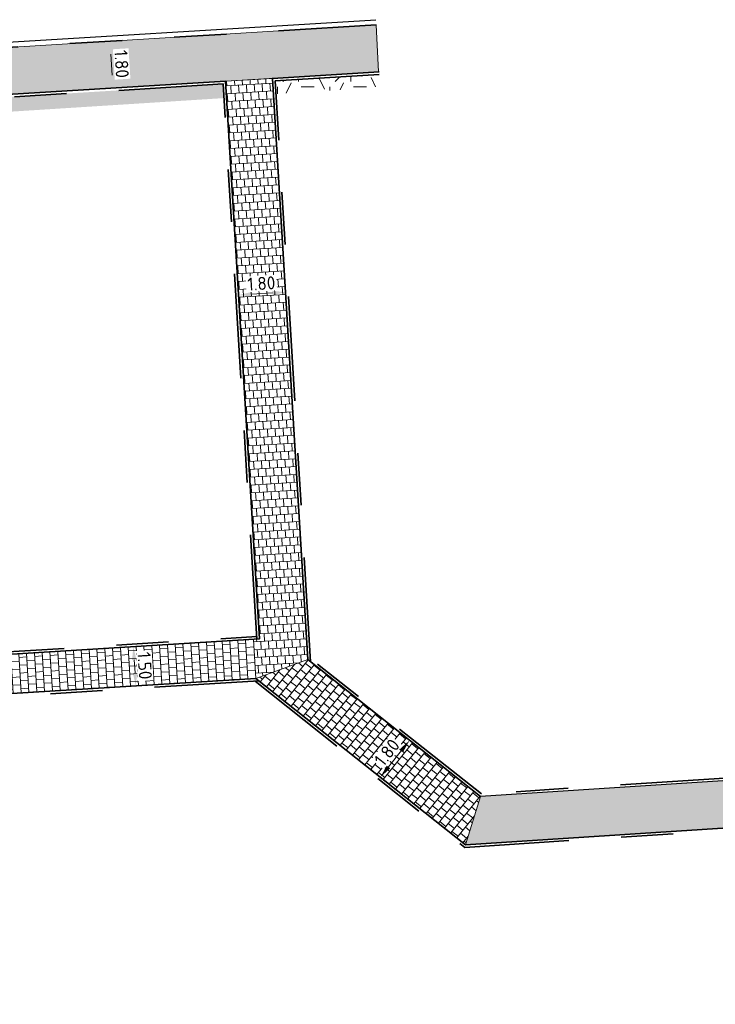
# Model space of a CAD drawing. Header units: metres. Extents: x 162305 to 163132, y 502542 to 502928.
# Tile 113 of 222: x 162390 to 162417, y 502890 to 502928. Entities that reach past the tile are written whole.
import ezdxf

# ---------------------------------------------------------------- set-up
doc = ezdxf.new("R2010")
doc.units = ezdxf.units.M
doc.linetypes.add('VH-OPSLUITBAND-SO', pattern=[10, 4, -2, 2, -2])
doc.linetypes.add('VH-TROTTOIRBAND-SO', pattern=[15, 5, -2, 2, -2, 2, -2])
for name, color, linetype, lineweight, true_color in [('N-BH-VH-VERHARDING_TEGEL-Grijs', 253, 'Continuous', 13, 0x828282), ('N-WE-VH-KANTOPSLUITING_OPSLUITBAND_100X200-G', 150, 'VH-OPSLUITBAND-SO', 35, 0x007fff), ('N-WE-VH-KANTOPSLUITING_TROTTOIRBAND_180X200-G', 6, 'VH-TROTTOIRBAND-SO', 35, 0xff00ff), ('N-WE-VH-OPENVERHARDING_TEGEL-O', 3, 'Continuous', 18, 0x00ff00)]:
    doc.layers.add(name, color=color, linetype=linetype, lineweight=lineweight, true_color=true_color)
for name, color, linetype, lineweight in [('N-WB-BANDEN-VOORKANTBAND', 2, 'Continuous', 30), ('N-WE-GR-GRAS-A-200', 62, 'Continuous', 18), ('N-WE-VH-KANTOPSLUITING_VOORKANTBAND-G', 50, 'Continuous', 35), ('N-WE-VH-OPENVERHARDING_TEGEL-A', 92, 'Continuous', 18), ('X-XX-AL-M', 7, 'Continuous', 18)]:
    doc.layers.add(name, color=color, linetype=linetype, lineweight=lineweight)
doc.styles.add('NLCS-ISO-M200-T25', font='NLCS-ISO.ttf', dxfattribs={"height": 0.5})
doc.dimstyles.new('NLCS-M200-T25-PIJL_L2_H2', dxfattribs={"dimscale": 0.2, "dimtxt": 2.5, "dimasz": 2.5, "dimexe": 2, "dimexo": 2, "dimgap": 0.7, "dimtad": 1, "dimzin": 0, "dimdsep": 46, "dimtxsty": 'NLCS-ISO-M200-T25', "dimcen": 0, "dimdle": 2, "dimclrd": 256, "dimclre": 256, "dimclrt": 256, "dimazin": 0, "dimtfac": 1, "dimtdec": 3, "dimtofl": 0, "dimtmove": 0, "dimatfit": 3, "dimfxl": 2, "dimfxlon": 1, "dimtfillclr": 256, "dimtolj": 1, "dimtzin": 0, "dimlwd": -1, "dimlwe": -1, "dimarcsym": 0})
pattern_1 = [(0, (0, 0), (2, 2), [0.5, -1.5]), (0, (1.1, 1.2), (2, 2), [0.5, -1.5]), (90, (0.2, 0.7000000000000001), (-2, 2), [0.5, -1.5]), (90, (1, 1.4), (-2, 2), [0.5, -1.5]), (45, (0.4, 1.4), (0, 2.00000000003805), [0.5, -2.328427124]), (135, (1.1, 0), (-2.00000000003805, 0), [0.5, -2.328427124]), (26.56505119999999, (0.5, 0.6000000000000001), (2.000000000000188, 8.001289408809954e-10), [0.5, -3.972135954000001]), (26.56505119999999, (1.4, 1.6), (2.000000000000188, 8.001289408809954e-10), [0.5, -3.972135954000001]), (63.43494882, (1.4, 0), (1.019972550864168e-10, 2.000000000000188), [0.4999999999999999, -3.972135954]), (63.43494882, (0.5, 0.9), (1.019972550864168e-10, 2.000000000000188), [0.4999999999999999, -3.972135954]), (63.43494882, (1.2, 0.4), (1.019972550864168e-10, 2.000000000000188), [0.4999999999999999, -3.972135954]), (116.5650512, (0, 1.1), (-8.00129740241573e-10, 2.000000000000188), [0.4999999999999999, -3.972135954]), (153.43494882, (0.4, 0.3), (-2.000000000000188, 1.019979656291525e-10), [0.5, -3.972135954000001])]

# ---------------------------------------------------------------- blocks, each defined once
blk = doc.blocks.new('*D553')
at = {"layer": 'X-XX-AL-M', "transparency": 16777216}
for p, q in [((162394.6813981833, 502903.7706898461), (162395.0806470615, 502903.7951915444)), ((162394.7120253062, 502903.2716287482), (162394.7426524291, 502902.7725676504)), ((162394.7732795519, 502902.2735065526), (162395.1725284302, 502902.2980082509))]:
    blk.add_line(p, q, dxfattribs=at)
for points in [[(162394.7952021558, 502903.2767332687), (162394.6288484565, 502903.2665242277), (162394.6813981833, 502903.7706898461)], [(162394.8258292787, 502902.7776721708), (162394.6594755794, 502902.7674631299), (162394.7732795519, 502902.2735065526)]]:
    blk.add_solid(points, dxfattribs=at)
at = {"layer": 'X-XX-AL-M', "transparency": 16777216, "insert": (162395.1166065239, 502903.0459873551), "char_height": 0.5, "attachment_point": 5, "rotation": 273.51180819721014, "style": 'NLCS-ISO-M200-T25', "bg_fill": 3, "box_fill_scale": 1.1, "bg_fill_color": 256, "bg_fill_true_color": 13158600, "bg_fill_transparency": 0}
blk.add_mtext('\\A1;1.50', dxfattribs=at)
at = {"layer": 'Defpoints', "color": 0, "transparency": 16777216}
for p in [(162394.681398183, 502903.7706898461), (162394.7136800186, 502902.2698489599), (162394.7732795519, 502902.2735065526)]:
    blk.add_point(p, dxfattribs=at)
blk = doc.blocks.new('*D554')
at = {"layer": 'X-XX-AL-M', "transparency": 16777216}
for p, q in [((162400.5010692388, 502917.3375256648), (162400.4767546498, 502917.7367859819)), ((162400.0019938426, 502917.3071324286), (162399.2034732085, 502917.2585032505)), ((162398.7043978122, 502917.2281100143), (162398.7287124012, 502916.8288496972))]:
    blk.add_line(p, q, dxfattribs=at)
for points in [[(162399.1984076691, 502917.3416824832), (162399.2085387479, 502917.1753240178), (162398.7043978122, 502917.2281100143)], [(162399.9969283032, 502917.3903116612), (162400.0070593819, 502917.2239531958), (162400.5010692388, 502917.3375256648)]]:
    blk.add_solid(points, dxfattribs=at)
at = {"layer": 'X-XX-AL-M', "transparency": 16777216, "insert": (162399.5790268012, 502917.6720966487), "char_height": 0.5, "attachment_point": 5, "rotation": 3.484956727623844, "style": 'NLCS-ISO-M200-T25', "bg_fill": 3, "box_fill_scale": 1.1, "bg_fill_color": 256, "bg_fill_true_color": 13158600, "bg_fill_transparency": 0}
blk.add_mtext('\\A1;1.80', dxfattribs=at)
at = {"layer": 'Defpoints', "color": 0, "transparency": 16777216}
for p in [(162398.692462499, 502917.424095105), (162400.5010692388, 502917.3375256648), (162398.7043978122, 502917.2281100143)]:
    blk.add_point(p, dxfattribs=at)
blk = doc.blocks.new('*D555')
at = {"layer": 'Defpoints', "color": 0, "transparency": 16777216}
for p in [(162405.3258340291, 502900.1300324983), (162404.1339983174, 502898.7778690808), (162404.1741359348, 502898.7460478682)]:
    blk.add_point(p, dxfattribs=at)
at = {"layer": 'X-XX-AL-M', "transparency": 16777216}
for p, q in [((162405.2522483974, 502900.1883713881), (162404.9388034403, 502900.4368714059)), ((162404.9416233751, 502899.7965651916), (162404.4446233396, 502899.1696752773)), ((162404.1339983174, 502898.7778690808), (162403.8205533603, 502899.0263690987))]:
    blk.add_line(p, q, dxfattribs=at)
for points in [[(162404.8763223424, 502899.8483360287), (162405.0069244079, 502899.7447943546), (162405.2522483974, 502900.1883713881)], [(162404.3793223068, 502899.2214461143), (162404.5099243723, 502899.1179044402), (162404.1339983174, 502898.7778690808)]]:
    blk.add_solid(points, dxfattribs=at)
at = {"layer": 'X-XX-AL-M', "transparency": 16777216, "insert": (162404.3875145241, 502899.7254077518), "char_height": 0.5, "attachment_point": 5, "rotation": 51.59252308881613, "style": 'NLCS-ISO-M200-T25', "bg_fill": 3, "box_fill_scale": 1.1, "bg_fill_color": 256, "bg_fill_true_color": 13158600, "bg_fill_transparency": 0}
blk.add_mtext('\\A1;1.80', dxfattribs=at)
blk = doc.blocks.new('*D583')
at = {"layer": 'X-XX-AL-M', "transparency": 16777216}
for p, q in [((162393.7866841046, 502926.9447184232), (162394.1859444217, 502926.9690330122)), ((162393.8170773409, 502926.4456430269), (162393.865706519, 502925.6471223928)), ((162393.8960997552, 502925.1480469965), (162393.4968394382, 502925.1237324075))]:
    blk.add_line(p, q, dxfattribs=at)
for points in [[(162393.9002565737, 502926.4507085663), (162393.7338981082, 502926.4405774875), (162393.7866841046, 502926.9447184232)], [(162393.9488857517, 502925.6521879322), (162393.7825272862, 502925.6420568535), (162393.8960997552, 502925.1480469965)]]:
    blk.add_solid(points, dxfattribs=at)
at = {"layer": 'X-XX-AL-M', "transparency": 16777216, "insert": (162394.2306707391, 502926.0700894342), "char_height": 0.5, "attachment_point": 5, "rotation": 273.48495672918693, "style": 'NLCS-ISO-M200-T25', "bg_fill": 3, "box_fill_scale": 1.1, "bg_fill_color": 256, "bg_fill_true_color": 13158600, "bg_fill_transparency": 0}
blk.add_mtext('\\A1;1.80', dxfattribs=at)
at = {"layer": 'Defpoints', "color": 0, "transparency": 16777216}
for p in [(162393.7866841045, 502926.9447184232), (162394.1202162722, 502925.1616954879), (162393.8960997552, 502925.1480469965)]:
    blk.add_point(p, dxfattribs=at)

msp = doc.modelspace()

# ---------------------------------------------------------------- hatches: boundary and pattern name
at = {"layer": 'N-WE-GR-GRAS-A-200'}
h = msp.add_hatch(dxfattribs=at)
h.set_pattern_fill('AGR-GRAS_02-SO', color=256, scale=0.2, style=0, pattern_type=2)
h.set_pattern_definition(pattern_1)
h.paths.add_polyline_path([(162404.0891928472, 502925.2069956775), (162404.009, 502925.2019999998), (162403.366, 502925.1309999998), (162400.1389962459, 502924.928086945), (162400.1086615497, 502925.4262010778), (162404.0670265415, 502925.6672618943)], flags=0)
h = msp.add_hatch(dxfattribs=at)
h.set_pattern_fill('AGR-GRAS_02-SO', color=256, scale=0.2, style=0, pattern_type=2)
h.set_pattern_definition(pattern_1)
h.paths.add_polyline_path([(162421.5165590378, 502819.7260517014), (162435.0341480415, 502820.5761715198), (162435.1688183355, 502820.4316233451), (162435.3426501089, 502820.2749681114), (162435.552850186, 502820.1206294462), (162435.8967156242, 502819.9441172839), (162436.2277402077, 502819.8405780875), (162436.6488709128, 502819.7886927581), (162442.0138132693, 502820.0949395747), (162442.1810611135, 502820.2103278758), (162442.3248732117, 502817.9525913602), (162445.007909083, 502818.1234939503), (162446.2444226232, 502817.2507322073), (162443.1915292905, 502817.0609060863), (162443.5109028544, 502811.9245559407), (162442.5054510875, 502811.8576059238), (162442.17, 502817.226), (162424.634, 502816.1300000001), (162424.643, 502815.982), (162424.9671399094, 502810.7714661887), (162422.0807124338, 502810.5898051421)])
edge = h.paths.add_edge_path(flags=16)
edge.add_ellipse((162362.043387, 502852.5697739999), major_axis=(-0.002383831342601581, 0.03742427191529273), ratio=0.9992283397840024, start_angle=0, end_angle=360, ccw=False)
edge = h.paths.add_edge_path(flags=16)
edge.add_ellipse((162362.5847170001, 502843.0740939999), major_axis=(-0.002383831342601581, 0.03742427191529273), ratio=0.9992283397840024, start_angle=0, end_angle=360, ccw=False)
edge = h.paths.add_edge_path(flags=16)
edge.add_ellipse((162361.374981, 502862.4700579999), major_axis=(-0.002383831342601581, 0.03742427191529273), ratio=0.9992283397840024, start_angle=0, end_angle=360, ccw=False)
h.paths.add_polyline_path([(162362.2190213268, 502859.5504481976), (162362.3188333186, 502859.5565773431), (162363.5149332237, 502840.0783135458), (162363.4151212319, 502840.0721844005), (162363.4427023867, 502839.6230304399), (162363.5425143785, 502839.6291595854), (162363.6292576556, 502838.2165615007), (162362.8224999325, 502838.1585549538), (162362.7862460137, 502838.484052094), (162362.7876825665, 502838.4841989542), (162362.7580411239, 502838.7741446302), (162362.163, 502845.4909999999), (162360.89836909, 502866.6763346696), (162361.8778000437, 502866.7387219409), (162362.2912521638, 502860.0057313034), (162362.191440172, 502859.9996021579)])
h.paths.add_polyline_path([(162370.3601271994, 502859.1295107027), (162370.1821962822, 502861.9228857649), (162370.463, 502861.9199999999), (162370.486, 502861.4019999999), (162370.7786257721, 502861.4149999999), (162370.814, 502860.8959999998), (162371.3365986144, 502860.9349999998), (162371.387, 502859.961), (162371.777, 502859.9789999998), (162371.7795167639, 502859.2226011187)])
edge = h.paths.add_edge_path(flags=16)
edge.add_ellipse((162389.543764, 502924.3068979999), major_axis=(-0.002385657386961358, 0.03745293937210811), ratio=0.9992283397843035, start_angle=0, end_angle=360, ccw=False)
edge = h.paths.add_edge_path(flags=16)
edge.add_ellipse((162379.964316, 502923.7109299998), major_axis=(-0.002385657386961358, 0.03745293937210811), ratio=0.9992283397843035, start_angle=0, end_angle=360, ccw=False)
h.paths.add_polyline_path([(162371.042, 502923.0409999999), (162371.029, 502923.5469999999), (162371.0223638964, 502923.6548720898), (162398.1123599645, 502925.3046281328), (162398.1452615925, 502924.7643634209)])
edge = h.paths.add_edge_path(flags=16)
edge.add_ellipse((162472.361153, 502871.472719), major_axis=(-0.002385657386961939, 0.03745293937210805), ratio=0.9992283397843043, start_angle=0, end_angle=360, ccw=False)
edge = h.paths.add_edge_path(flags=16)
edge.add_ellipse((162472.2864730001, 502872.403486), major_axis=(-0.002385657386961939, 0.03745293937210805), ratio=0.9992283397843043, start_angle=0, end_angle=360, ccw=False)
edge = h.paths.add_edge_path(flags=16)
edge.add_ellipse((162481.3114880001, 502872.9735409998), major_axis=(-0.002385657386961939, 0.03745293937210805), ratio=0.9992283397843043, start_angle=0, end_angle=360, ccw=False)
edge = h.paths.add_edge_path(flags=16)
edge.add_ellipse((162481.4002010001, 502872.0775119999), major_axis=(-0.002385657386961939, 0.03745293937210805), ratio=0.9992283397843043, start_angle=0, end_angle=360, ccw=False)
edge = h.paths.add_edge_path(flags=16)
edge.add_ellipse((162491.4805440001, 502873.637313), major_axis=(-0.002385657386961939, 0.03745293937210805), ratio=0.9992283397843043, start_angle=0, end_angle=360, ccw=False)
edge = h.paths.add_edge_path()
edge.add_line((162491.6143036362, 502871.717545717), (162490.495948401, 502871.6572610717))
edge.add_line((162490.495948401, 502871.6572610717), (162490.4911206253, 502871.770458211))
edge.add_line((162490.4911206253, 502871.770458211), (162478.1572766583, 502870.9921482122))
edge.add_line((162478.1572766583, 502870.9921482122), (162470.9743753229, 502870.6049558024))
edge.add_line((162470.9743753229, 502870.6049558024), (162470.8563556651, 502872.5000220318))
edge.add_line((162470.8563556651, 502872.5000220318), (162485.6270000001, 502873.4150000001))
edge.add_line((162485.6270000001, 502873.4150000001), (162493.227, 502873.874))
edge.add_line((162493.227, 502873.874), (162492.8458826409, 502880.3916842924))
edge.add_line((162492.8458826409, 502880.3916842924), (162493.9870089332, 502880.4646632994))
edge.add_line((162493.9870089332, 502880.4646632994), (162494.5185704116, 502871.8740994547))
edge.add_line((162494.5185704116, 502871.8740994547), (162491.6457403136, 502871.7192403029))
edge.add_ellipse((162491.6281880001, 502871.7524060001), major_axis=(-0.002385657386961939, 0.03745293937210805), ratio=0.9992283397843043, start_angle=204.2610710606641, end_angle=514.6215030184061)
h.paths.add_polyline_path([(162503.0755587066, 502855.4427169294), (162503.1753678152, 502855.4488928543), (162503.1815437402, 502855.3490837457), (162507.7228581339, 502855.6300883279), (162508.3250288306, 502845.8984091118), (162508.8258166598, 502845.9293965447), (162509.9220368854, 502845.9962164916), (162508.4797209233, 502869.3054814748), (162502.5611213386, 502868.9392541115), (162502.3616388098, 502868.2951169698), (162502.3731368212, 502866.8913389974)])
h.paths.add_polyline_path([(162538.7342247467, 502870.4526310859), (162538.7367962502, 502870.458550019), (162538.7430412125, 502870.4777147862), (162538.7473811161, 502870.496931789), (162538.7498959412, 502870.5159468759), (162538.7507036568, 502870.5345366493), (162538.7498980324, 502870.5531265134), (162538.7473853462, 502870.5721418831), (162538.7430476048, 502870.5913593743), (162538.7368047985, 502870.6105248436), (162538.7286236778, 502870.6293614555), (162538.7222540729, 502870.6408522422), (162538.7033428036, 502870.9382040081), (162537.9507959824, 502870.8903428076), (162537.9680789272, 502870.6185940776), (162537.964609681, 502870.6106081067), (162537.9583653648, 502870.5914438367), (162537.9540258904, 502870.5722273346), (162537.9515112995, 502870.5532127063), (162537.9507036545, 502870.5346233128), (162537.9515092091, 502870.5160338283), (162537.9540216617, 502870.4970189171), (162537.9583589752, 502870.4778019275), (162537.964601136, 502870.4586369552), (162537.9727813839, 502870.4398007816), (162537.9803143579, 502870.4262100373), (162537.9986571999, 502870.137795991), (162538.7512040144, 502870.1856571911)], flags=16)
edge = h.paths.add_edge_path(flags=16)
edge.add_ellipse((162531.9063522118, 502869.9819825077), major_axis=(-0.2500000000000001, 0), ratio=1, start_angle=-146.51130248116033, end_angle=206.7590416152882, ccw=False)
edge.add_line((162532.1148508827, 502870.1199256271), (162532.1295791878, 502870.0945423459))
edge = h.paths.add_edge_path(flags=16)
edge.add_ellipse((162511.918555, 502869.277477), major_axis=(-0.00238565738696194, 0.03745293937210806), ratio=0.9992283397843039, start_angle=0, end_angle=360, ccw=False)
edge = h.paths.add_edge_path(flags=16)
edge.add_ellipse((162522.496849, 502868.4620289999), major_axis=(-0.00238565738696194, 0.03745293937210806), ratio=0.9992283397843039, start_angle=0, end_angle=360, ccw=False)
edge = h.paths.add_edge_path(flags=16)
edge.add_ellipse((162522.447144, 502869.8904319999), major_axis=(-0.00238565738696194, 0.03745293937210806), ratio=0.9992283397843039, start_angle=0, end_angle=360, ccw=False)
edge = h.paths.add_edge_path(flags=16)
edge.add_ellipse((162532.378619, 502869.05672), major_axis=(-0.00238565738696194, 0.03745293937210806), ratio=0.9992283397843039, start_angle=0, end_angle=360, ccw=False)
edge = h.paths.add_edge_path()
edge.add_line((162511.9016605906, 502867.7473060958), (162510.2102112, 502867.6449842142))
edge.add_line((162510.2102112, 502867.6449842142), (162510.1085309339, 502869.3060766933))
edge.add_line((162510.1085309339, 502869.3060766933), (162538.7403474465, 502871.0777381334))
edge.add_line((162538.7403474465, 502871.0777381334), (162538.8441031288, 502869.3771517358))
edge.add_line((162538.8441031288, 502869.3771517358), (162511.9425193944, 502867.7497777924))
edge.add_ellipse((162511.920191, 502867.7799310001), major_axis=(-0.00238565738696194, 0.03745293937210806), ratio=0.9992283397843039, start_angle=212.895373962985, end_angle=506.7391838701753)
edge = h.paths.add_edge_path(flags=16)
edge.add_ellipse((162554.016631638, 502704.4069191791), major_axis=(-0.2500000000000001, 0), ratio=1, start_angle=-19.78060631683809, end_angle=333.4897362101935, ccw=False)
edge.add_line((162553.7813827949, 502704.4915240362), (162553.7929180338, 502704.5185087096))
edge = h.paths.add_edge_path()
edge.add_ellipse((162551.4431023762, 502714.7606002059), major_axis=(-0.5786424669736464, 0), ratio=1, start_angle=88.32756619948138, end_angle=98.42476321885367)
edge.add_line((162551.5278796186, 502714.1882018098), (162556.303, 502714.513))
edge.add_line((162556.303, 502714.513), (162556.577, 502710.1250000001))
edge.add_line((162556.577, 502710.1250000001), (162556.776, 502710.137))
edge.add_line((162556.776, 502710.137), (162556.8456714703, 502709.2360332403))
edge.add_line((162556.8456714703, 502709.2360332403), (162552.7317102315, 502708.9739843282))
edge.add_line((162552.7317102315, 502708.9739843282), (162552.9859847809, 502704.982074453))
edge.add_line((162552.9859847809, 502704.982074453), (162557.1540978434, 502705.2475726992))
edge.add_line((162557.1540978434, 502705.2475726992), (162557.1710000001, 502705.029))
edge.add_line((162557.1710000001, 502705.029), (162577.095, 502706.273))
edge.add_line((162577.095, 502706.273), (162577.2190000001, 502706.8259999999))
edge.add_line((162577.2190000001, 502706.8259999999), (162577.3048540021, 502705.3783479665))
edge.add_line((162577.3048540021, 502705.3783479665), (162549.7918656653, 502703.6927452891))
edge.add_line((162549.7918656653, 502703.6927452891), (162549.1598177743, 502713.8137040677))
edge.add_line((162549.1598177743, 502713.8137040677), (162549.361875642, 502713.8262496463))
edge.add_line((162549.361875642, 502713.8262496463), (162549.3556780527, 502713.9260674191))
edge.add_line((162549.3556780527, 502713.9260674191), (162550.2635827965, 502713.9824417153))
edge.add_ellipse((162550.2202014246, 502714.6810961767), major_axis=(-0.7000000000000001, 0), ratio=1, start_angle=93.55309047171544, end_angle=128.9931781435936)
edge.add_line((162550.6606609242, 502714.1370415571), (162551.426214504, 502714.1822042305))
edge = h.paths.add_edge_path(flags=16)
edge.add_ellipse((162508.182291, 502708.9626890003), major_axis=(-0.002385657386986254, 0.03745293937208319), ratio=0.9992283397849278, start_angle=0, end_angle=360, ccw=False)
edge = h.paths.add_edge_path(flags=16)
edge.add_ellipse((162498.418432, 502708.1386420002), major_axis=(-0.002385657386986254, 0.03745293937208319), ratio=0.9992283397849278, start_angle=0, end_angle=360, ccw=False)
edge = h.paths.add_edge_path(flags=16)
edge.add_ellipse((162487.92888, 502707.676082), major_axis=(-0.002385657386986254, 0.03745293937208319), ratio=0.9992283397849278, start_angle=0, end_angle=360, ccw=False)
edge = h.paths.add_edge_path(flags=16)
edge.add_ellipse((162478.21442, 502707.1048410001), major_axis=(-0.002385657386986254, 0.03745293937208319), ratio=0.9992283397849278, start_angle=0, end_angle=360, ccw=False)
h.paths.add_polyline_path([(162476.6849999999, 502707.0870000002), (162505.879, 502708.9120000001), (162539.79, 502710.978), (162539.8512384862, 502709.9872224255), (162476.7460532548, 502706.0992192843)])
edge = h.paths.add_edge_path(flags=16)
edge.add_ellipse((162395.834261, 502721.3618740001), major_axis=(-0.002383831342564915, 0.03742427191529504), ratio=0.999228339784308, start_angle=0, end_angle=360, ccw=False)
edge = h.paths.add_edge_path(flags=16)
edge.add_ellipse((162396.470102, 502711.1848960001), major_axis=(-0.002383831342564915, 0.03742427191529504), ratio=0.999228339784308, start_angle=0, end_angle=360, ccw=False)
edge = h.paths.add_edge_path()
edge.add_line((162395.3827017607, 502731.7149209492), (162396.765, 502708.907))
edge.add_line((162396.765, 502708.907), (162397.0362159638, 502704.3002450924))
edge.add_line((162397.0362159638, 502704.3002450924), (162396.2952306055, 502704.2557530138))
edge.add_line((162396.2952306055, 502704.2557530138), (162395.7976409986, 502704.6969723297))
edge.add_line((162395.7976409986, 502704.6969723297), (162394.0179850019, 502733.9348903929))
edge.add_line((162394.0179850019, 502733.9348903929), (162394.9004865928, 502734.9337845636))
edge.add_line((162394.9004865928, 502734.9337845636), (162395.1865293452, 502734.9517658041))
edge.add_line((162395.1865293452, 502734.9517658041), (162395.3786342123, 502731.7820354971))
edge.add_ellipse((162395.364097, 502731.7474740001), major_axis=(-0.002383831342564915, 0.03742427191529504), ratio=0.999228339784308, start_angle=333.5251489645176, end_angle=566.1216927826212)
edge = h.paths.add_edge_path(flags=16)
edge.add_ellipse((162599.331135, 502707.3641609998), major_axis=(-0.002385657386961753, 0.03745293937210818), ratio=0.9992283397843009, start_angle=0, end_angle=360, ccw=False)
edge = h.paths.add_edge_path(flags=16)
edge.add_ellipse((162589.564927, 502706.8229459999), major_axis=(-0.002385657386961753, 0.03745293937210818), ratio=0.9992283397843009, start_angle=0, end_angle=360, ccw=False)
edge = h.paths.add_edge_path()
edge.add_ellipse((162583.9606018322, 502706.2395809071), major_axis=(-0.25, 0), ratio=1, start_angle=93.48921757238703, end_angle=273.4892176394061)
edge.add_line((162583.9453866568, 502706.4891174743), (162583.9425624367, 502706.5354361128))
edge.add_line((162583.9425624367, 502706.5354361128), (162608.977, 502708.0619999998))
edge.add_line((162608.977, 502708.0619999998), (162609.0222481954, 502707.3215365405))
edge.add_line((162609.0222481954, 502707.3215365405), (162583.9881483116, 502705.7878047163))
edge.add_line((162583.9881483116, 502705.7878047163), (162583.9758170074, 502705.9900443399))
edge = h.paths.add_edge_path(flags=16)
edge.add_ellipse((162616.1438289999, 502666.5185710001), major_axis=(-0.002383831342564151, 0.03742427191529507), ratio=0.9992283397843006, start_angle=0, end_angle=360, ccw=False)
edge = h.paths.add_edge_path(flags=16)
edge.add_ellipse((162615.418174, 502676.4011740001), major_axis=(-0.002383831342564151, 0.03742427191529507), ratio=0.9992283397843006, start_angle=0, end_angle=360, ccw=False)
edge = h.paths.add_edge_path()
edge.add_ellipse((162615.4285143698, 502664.8072041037), major_axis=(-0.25, 0), ratio=1, start_angle=33.48920055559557, end_angle=333.4892346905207)
edge.add_line((162615.2048017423, 502664.9187955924), (162615.1525454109, 502664.9448619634))
edge.add_line((162615.1525454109, 502664.9448619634), (162613.958497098, 502684.041838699))
edge.add_line((162613.958497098, 502684.041838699), (162615.1414976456, 502684.115805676))
edge.add_line((162615.1414976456, 502684.115805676), (162615.159, 502683.7990000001))
edge.add_line((162615.159, 502683.7990000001), (162616.3066053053, 502665.5481842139))
edge.add_line((162616.3066053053, 502665.5481842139), (162616.3033225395, 502665.5336481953))
edge.add_line((162616.3033225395, 502665.5336481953), (162616.3008077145, 502665.514633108))
edge.add_line((162616.3008077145, 502665.514633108), (162616.2999999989, 502665.4960433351))
edge.add_line((162616.2999999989, 502665.4960433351), (162616.3008056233, 502665.4774534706))
edge.add_line((162616.3008056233, 502665.4774534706), (162616.3033183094, 502665.4584381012))
edge.add_line((162616.3033183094, 502665.4584381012), (162616.3076560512, 502665.4392206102))
edge.add_line((162616.3076560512, 502665.4392206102), (162616.3138988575, 502665.4200551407))
edge.add_line((162616.3138988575, 502665.4200551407), (162616.314791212, 502665.4180005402))
edge.add_line((162616.314791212, 502665.4180005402), (162616.722, 502658.942))
edge.add_line((162616.722, 502658.942), (162615.5333526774, 502658.8544320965))
edge.add_line((162615.5333526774, 502658.8544320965), (162615.1717733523, 502664.6373404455))
edge.add_line((162615.1717733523, 502664.6373404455), (162615.2200169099, 502664.6692591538))
h.paths.add_polyline_path([(162613.8066207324, 502655.3830135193), (162613.5983157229, 502658.7118775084), (162613.6383711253, 502658.7148283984), (162613.9336933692, 502653.9916007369), (162582.143659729, 502652.0176703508), (162582.0627495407, 502653.3171170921)])
h.paths.add_polyline_path([(162630.4243863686, 502647.5564365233), (162630.6988101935, 502642.625785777), (162628.400261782, 502642.4938657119), (162627.7770362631, 502642.4580970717), (162627.7860277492, 502642.2775601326), (162603.4329293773, 502640.7654094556), (162603.1143130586, 502645.8967066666), (162602.0771908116, 502645.8411463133), (162602.1052835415, 502645.3920240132), (162602.140627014, 502645.3942347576), (162602.4673671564, 502640.0490361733), (162633.8554516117, 502641.9628847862), (162634.1446303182, 502641.9819357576), (162633.8808725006, 502644.367061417), (162633.7172807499, 502644.9995907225), (162633.3784737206, 502645.7268571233), (162632.876258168, 502646.363503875), (162632.2858631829, 502646.8539192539), (162631.6236958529, 502647.2106270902)])
edge = h.paths.add_edge_path(flags=16)
edge.add_ellipse((162567.844551, 502652.1996749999), major_axis=(-0.002385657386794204, 0.03745293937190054), ratio=0.9992283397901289, start_angle=0, end_angle=360, ccw=False)
edge = h.paths.add_edge_path()
edge.add_line((162548.0456737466, 502650.7682154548), (162548.0302749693, 502651.0150177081))
edge.add_line((162548.0302749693, 502651.0150177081), (162549.486, 502651.1087671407))
edge.add_line((162549.486, 502651.1087671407), (162549.486, 502650.5171653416))
edge.add_line((162549.486, 502650.5171653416), (162550.286, 502650.5171653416))
edge.add_line((162550.286, 502650.5171653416), (162550.286, 502651.1602875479))
edge.add_line((162550.286, 502651.1602875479), (162558.5596133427, 502651.6931124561))
edge.add_ellipse((162558.586846, 502651.7189099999), major_axis=(-0.002385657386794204, 0.03745293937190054), ratio=0.9992283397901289, start_angle=129.7834060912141, end_angle=230.2967654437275)
edge.add_line((162558.6171626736, 502651.6968186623), (162573.8774278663, 502652.679587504))
edge.add_line((162573.8774278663, 502652.679587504), (162573.9442433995, 502651.6087087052))
edge.add_line((162573.9442433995, 502651.6087087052), (162548.0933813, 502650.003587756))
edge.add_line((162548.0933813, 502650.003587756), (162548.0496484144, 502650.7045118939))
edge.add_ellipse((162548.027968, 502650.7351350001), major_axis=(-0.002385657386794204, 0.03745293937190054), ratio=0.9992283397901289, start_angle=211.6726546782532, end_angle=328.1783617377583)
edge = h.paths.add_edge_path(flags=16)
edge.add_ellipse((162430.664854, 502659.8648859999), major_axis=(-0.002385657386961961, 0.03745293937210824), ratio=0.999228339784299, start_angle=0, end_angle=360, ccw=False)
edge = h.paths.add_edge_path(flags=16)
edge.add_ellipse((162420.419076, 502659.6422339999), major_axis=(-0.002385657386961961, 0.03745293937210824), ratio=0.999228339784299, start_angle=0, end_angle=360, ccw=False)
edge = h.paths.add_edge_path(flags=16)
edge.add_ellipse((162411.255758, 502659.1550639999), major_axis=(-0.002385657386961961, 0.03745293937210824), ratio=0.999228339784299, start_angle=0, end_angle=360, ccw=False)
h.paths.add_polyline_path([(162435.5066193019, 502661.0433013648), (162435.3233302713, 502659.8573135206), (162409.6329158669, 502658.2621252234), (162409.5620526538, 502659.4211363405), (162417.3110000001, 502659.9086496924), (162417.3110000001, 502659.5641653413), (162418.1110000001, 502659.5641653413), (162418.1110000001, 502659.9623525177)])
edge = h.paths.add_edge_path()
edge.add_arc((162406.536, 502665.135), 0.2500000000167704, 314.1360549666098, 386.7590416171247)
edge.add_line((162406.759226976, 502665.2475598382), (162406.7444974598, 502665.27294495))
edge.add_arc((162406.5359999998, 502665.135), 0.2500000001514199, 33.48920055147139, 53.15212306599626)
edge.add_line((162406.685923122, 502665.3350576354), (162405.617, 502682.119))
edge.add_line((162405.617, 502682.119), (162404.587, 502699.361))
edge.add_line((162404.587, 502699.361), (162405.1143578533, 502699.3935952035))
edge.add_line((162405.1143578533, 502699.3935952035), (162407.5658656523, 502659.2976883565))
edge.add_line((162407.5658656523, 502659.2976883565), (162407.0728233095, 502659.2672141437))
edge.add_line((162407.0728233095, 502659.2672141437), (162407.068, 502659.3430000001))
edge.add_line((162407.068, 502659.3430000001), (162407.062, 502659.4299999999))
edge.add_line((162407.062, 502659.4299999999), (162406.7100911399, 502664.9555779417))
h.paths.add_polyline_path([(162384.1750049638, 502626.9891315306), (162385.0461632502, 502626.5921299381), (162372.824584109, 502599.0138271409), (162371.3350000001, 502595.4950000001), (162370.7215316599, 502593.4947695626), (162370.3940593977, 502591.742593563), (162370.27, 502590.8190000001), (162370.22, 502589.0400000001), (162370.38, 502587.0300000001), (162370.565, 502585.909), (162371.415, 502583.295), (162372.1925058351, 502581.7065360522), (162370.9084498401, 502584.3298946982), (162369.965918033, 502586.8058962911), (162369.7468094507, 502588.0398939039), (162369.6159284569, 502589.5431637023), (162369.6091660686, 502591.0279743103), (162369.7646776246, 502592.5846402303), (162370.1565436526, 502594.4288020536), (162370.7452851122, 502596.21519706), (162373.7388263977, 502603.1545829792), (162382.0728048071, 502622.3892297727), (162383.9823001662, 502627.0156439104)])
h.paths.add_polyline_path([(162633.5463762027, 502600.5126540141), (162633.8283551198, 502595.9714000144), (162634.9231162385, 502596.039376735), (162635.3607743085, 502596.0881576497), (162635.8073451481, 502596.2543479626), (162636.1271517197, 502596.4813361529), (162636.3947428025, 502596.7820698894), (162636.6092821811, 502597.1852952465), (162636.6796266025, 502597.5214881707), (162636.6916618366, 502597.8519463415), (162636.4580000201, 502601.6318122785), (162636.458, 502601.6900000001), (162604.9018155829, 502599.7525513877), (162604.8522315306, 502599.7495070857), (162605.1491306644, 502595.6509770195), (162605.3252974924, 502595.0911310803), (162605.5291921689, 502594.7712351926), (162606.0306337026, 502594.3268080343), (162606.4894983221, 502594.1006345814), (162606.9796067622, 502594.0141961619), (162607.3978853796, 502594.0296818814), (162607.3792933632, 502594.3291052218), (162607.4791011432, 502594.3353025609), (162607.1971222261, 502598.8765565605)])
at = {"layer": 'N-WE-VH-OPENVERHARDING_TEGEL-A', "true_color": 0x333333}
h = msp.add_hatch(dxfattribs=at)
h.set_pattern_fill('AVH-TEGEL_300X300_HALFST', color=250, angle=3.482602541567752, pattern_type=2)
h.set_pattern_definition([(3.482602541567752, (0, 0), (0.2903341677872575, 0.1679466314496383), [0.3, -0.3]), (93.48260254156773, (0, 0), (-0.2994459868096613, -0.01822363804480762), [])])
h.paths.add_polyline_path([(162404.0622157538, 502925.7671541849), (162370.4035485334, 502923.7173720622), (162370.2941454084, 502925.5138378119), (162370.9891868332, 502925.5563716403), (162371.2728272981, 502925.5736450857), (162371.7719027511, 502925.6040383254), (162389.5918466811, 502926.6892566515), (162390.0909220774, 502926.7196498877), (162403.9756215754, 502927.5652154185)])
h = msp.add_hatch(dxfattribs=at)
h.set_pattern_fill('AVH-TEGEL_300X300_HALFST', color=250, angle=93.48495672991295, pattern_type=2)
h.set_pattern_definition([(93.48495672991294, (0, 0), (-0.1679585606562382, 0.2903272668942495), [0.3, -0.3]), (183.484956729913, (0, 0), (0.01823594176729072, -0.2994452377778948), [])])
h.paths.add_polyline_path([(162399.5159139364, 502904.0673815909), (162399.2771528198, 502904.0527289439), (162399.3690341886, 502902.5555456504), (162401.3573895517, 502903.2762261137), (162400.0027678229, 502925.5199375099), (162398.2060963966, 502925.4105218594)])
h = msp.add_hatch(dxfattribs=at)
h.set_pattern_fill('AVH-TEGEL_300X300_HALFST', color=250, angle=3.51, pattern_type=2)
h.set_pattern_definition([(3.510000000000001, (0, 0), (0.2902538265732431, 0.1680854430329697), [0.2999999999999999, -0.2999999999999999]), (93.50999999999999, (0, 0), (-0.2994372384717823, -0.01836682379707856), [])])
h.paths.add_polyline_path([(162378.124, 502902.0549999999), (162378.0697589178, 502902.7512420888), (162399.2771528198, 502904.0527289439), (162399.3690341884, 502902.5555456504), (162378.1883005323, 502901.255694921)])
h = msp.add_hatch(dxfattribs=at)
h.set_pattern_fill('AVH-TEGEL_300X300_HALFST', color=250, angle=141.2353520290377, pattern_type=2)
h.set_pattern_definition([(141.2353520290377, (0, 0), (-0.3278357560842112, 0.07087818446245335), [0.3, -0.3]), (231.2353520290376, (0, 0), (0.2339173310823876, -0.1878368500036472), [])])
h.paths.add_polyline_path([(162407.9698747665, 502898.0338297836), (162407.3946577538, 502896.1928093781), (162399.3690341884, 502902.5555456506), (162401.3573895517, 502903.2762261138)])
h = msp.add_hatch(dxfattribs=at)
h.set_pattern_fill('AVH-TEGEL_300X300_HALFST', color=250, angle=3.606070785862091, pattern_type=2)
h.set_pattern_definition([(3.606070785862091, (0, 0), (0.2899715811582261, 0.168571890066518), [0.2999999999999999, -0.2999999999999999]), (93.60607078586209, (0, 0), (-0.2994060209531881, -0.01886887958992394), [])])
h.paths.add_polyline_path([(162407.9698747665, 502898.0338297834), (162447.2571648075, 502900.5780081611), (162449.1427022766, 502900.6988196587), (162473.6612641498, 502902.1699730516), (162473.699, 502900.3690000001), (162449.2505112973, 502898.9020511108), (162447.37348611, 502898.7817706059), (162407.3946577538, 502896.1928093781)])

# ---------------------------------------------------------------- linework, layer by layer
at = {"layer": 'N-BH-VH-VERHARDING_TEGEL-Grijs'}
for p, q in [((162398.2060963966, 502925.4105218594), (162400.0027678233, 502925.51993751)), ((162399.3690341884, 502902.5555456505), (162399.2771528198, 502904.0527289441)), ((162399.3690341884, 502902.5555456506), (162401.3573895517, 502903.2762261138)), ((162407.3946577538, 502896.192809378), (162407.9698747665, 502898.0338297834))]:
    msp.add_line(p, q, dxfattribs=at)
at = {"layer": 'N-BH-VH-VERHARDING_TEGEL-Grijs', "flags": 128}
for points in [[(162404.0622157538, 502925.7671541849), (162370.4035485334, 502923.7173720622), (162370.2941454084, 502925.5138378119), (162370.9891868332, 502925.5563716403), (162371.2728272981, 502925.5736450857), (162371.7719027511, 502925.6040383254), (162389.5918466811, 502926.6892566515), (162390.0909220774, 502926.7196498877), (162403.9756215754, 502927.5652154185), (162404.0622157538, 502925.7671541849)], [(162378.124, 502902.0549999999), (162378.0697589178, 502902.7512420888), (162399.2771528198, 502904.0527289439), (162399.3690341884, 502902.5555456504), (162378.1883005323, 502901.255694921), (162378.124, 502902.0549999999)], [(162407.9698747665, 502898.0338297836), (162407.3946577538, 502896.1928093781), (162399.3690341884, 502902.5555456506), (162401.3573895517, 502903.2762261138), (162407.9698747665, 502898.0338297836)], [(162407.9698747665, 502898.0338297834), (162447.2571648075, 502900.5780081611), (162449.1427022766, 502900.6988196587), (162473.6612641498, 502902.1699730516), (162473.699, 502900.3690000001), (162449.2505112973, 502898.9020511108), (162447.37348611, 502898.7817706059), (162407.3946577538, 502896.1928093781), (162407.9698747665, 502898.0338297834)]]:
    msp.add_lwpolyline(points, dxfattribs=at)
at = {"layer": 'N-WB-BANDEN-VOORKANTBAND', "flags": 128}
for points in [[(162370.2819755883, 502925.7136736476), (162403.966, 502927.765)], [(162449.1427022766, 502900.6988196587), (162447.2571648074, 502900.578008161), (162407.9698747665, 502898.0338297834)]]:
    msp.add_lwpolyline(points, dxfattribs=at)
at = {"layer": 'N-WE-VH-KANTOPSLUITING_OPSLUITBAND_100X200-G'}
for p, q in [((162378.0619908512, 502902.8509535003), (162399.4001142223, 502904.1604631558)), ((162399.4863268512, 502902.4625557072), (162378.1963206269, 502901.1559989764))]:
    msp.add_line(p, q, dxfattribs=at)
for points in [[(162401.4626572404, 502903.1927696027), (162400.1086615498, 502925.4262010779), (162404.0936515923, 502925.6688833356)], [(162399.4060993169, 502904.0606423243), (162398.1123599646, 502925.304628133), (162370.4096271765, 502923.6175569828)], [(162449.136308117, 502900.798615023), (162447.2507365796, 502900.6778013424), (162408.0018312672, 502898.1361086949), (162401.4544914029, 502903.3268576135)], [(162399.336925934, 502902.4533870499), (162407.362701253, 502896.0905304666), (162447.2453304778, 502898.6732620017), (162441.1752301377, 502872.7859942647), (162441.5986008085, 502864.9319411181)]]:
    msp.add_lwpolyline(points, dxfattribs=at)
at = {"layer": 'N-WE-VH-KANTOPSLUITING_TROTTOIRBAND_180X200-G'}
msp.add_line((162370.2941328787, 502925.5140434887), (162403.9781572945, 502927.5653698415), dxfattribs=at)
at = {"layer": 'N-WE-VH-KANTOPSLUITING_VOORKANTBAND-G'}
for points in [[(162407.9698747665, 502898.0338297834), (162401.3573895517, 502903.2762261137), (162400.0027678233, 502925.51993751), (162404.0875729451, 502925.7686984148)], [(162378.1883005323, 502901.255694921), (162399.3690341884, 502902.5555456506), (162407.3946577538, 502896.192809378), (162447.37348611, 502898.7817706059), (162441.2758551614, 502872.77709258), (162441.7037890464, 502864.838386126), (162395.7623712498, 502861.9364569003), (162395.575351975, 502864.9381162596)]]:
    msp.add_lwpolyline(points, dxfattribs=at)
msp.add_lwpolyline([(162378.0697589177, 502902.7512420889), (162399.5059115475, 502904.0667677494), (162398.2060963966, 502925.4105218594), (162370.4035485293, 502923.717372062, 0.4143617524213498), (162366.654214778, 502919.4796030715), (162367.7204531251, 502902.1161105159)], format="xyb", dxfattribs=at)
at = {"layer": 'N-WE-VH-OPENVERHARDING_TEGEL-O', "flags": 128}
msp.add_lwpolyline([(162399.5159139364, 502904.0673815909), (162399.2771528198, 502904.0527289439), (162399.3690341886, 502902.5555456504), (162401.3573895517, 502903.2762261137), (162400.0027678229, 502925.5199375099), (162398.2060963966, 502925.4105218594)], close=True, dxfattribs=at)

# ---------------------------------------------------------------- next in the draw order: dimensions: what is measured, and where the dimension line sits
at = {"layer": 'X-XX-AL-M'}
for base, p1, p2, angle, picture, middle in [((162393.8960997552, 502925.1480469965), (162393.7866841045, 502926.9447184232), (162394.1202162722, 502925.1616954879), 93.48495672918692, '*D583', (162394.2306707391, 502926.0700894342)), ((162398.7043978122, 502917.2281100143), (162400.5010692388, 502917.3375256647), (162398.692462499, 502917.424095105), 3.484956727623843, '*D554', (162399.5790268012, 502917.6720966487)), ((162394.7732795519, 502902.2735065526), (162394.6813981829, 502903.770689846), (162394.7136800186, 502902.2698489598), 93.51180819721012, '*D553', (162395.1166065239, 502903.0459873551)), ((162404.1339983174, 502898.7778690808), (162405.3258340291, 502900.1300324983), (162404.1741359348, 502898.7460478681), 51.59252308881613, '*D555', (162404.3875145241, 502899.7254077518))]:
    dim = msp.add_linear_dim(base=base, p1=p1, p2=p2, angle=angle, dimstyle='NLCS-M200-T25-PIJL_L2_H2', override={"dimtfill": 1}, dxfattribs=at)
    dim.commit()
    dim.dimension.update_dxf_attribs({"geometry": picture, "text_midpoint": middle})

doc.saveas('drawing.dxf')
